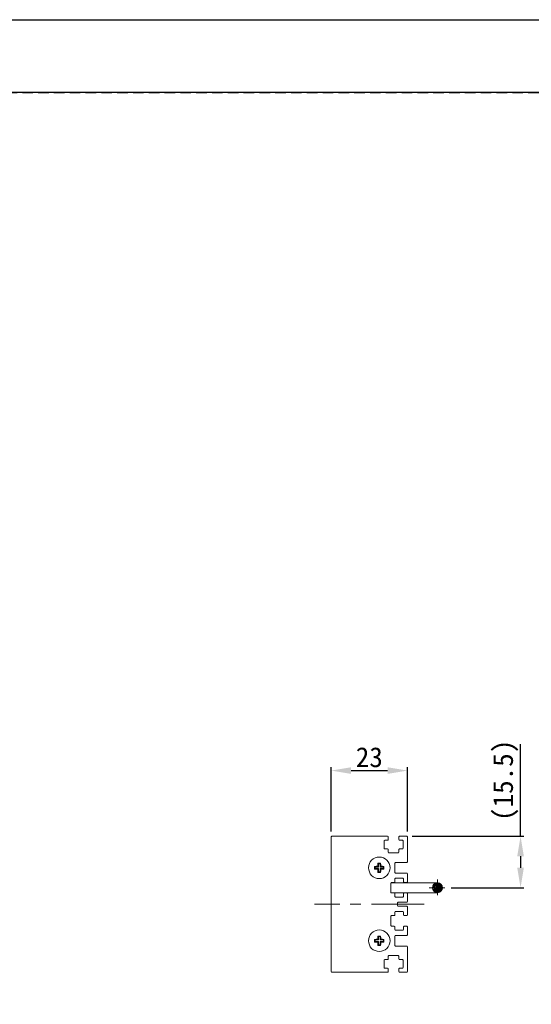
# Model space of a CAD drawing. Header units: millimetres. Extents: x 0 to 420, y 0 to 297.
# Tile 4 of 9: x 251 to 328, y 148 to 297. Entities that reach past the tile are written whole.
import ezdxf

# ---------------------------------------------------------------- set-up
doc = ezdxf.new("R2010")
doc.units = ezdxf.units.MM
doc.header["$LTSCALE"] = 0.25
doc.linetypes.add('CENTER', pattern=[50.8, 31.75, -6.35, 6.35, -6.35])
doc.linetypes.add('HIDDEN', pattern=[9.525, 6.35, -3.175])
for name, color, linetype, lineweight in [('CABLE 3P', 7, 'Continuous', 20), ('CENTER', 1, 'CENTER', 9), ('DIMENSION', 6, 'Continuous', 9), ('MXB8146', 7, 'Continuous', 20), ('SIDE PLATE', 7, 'Continuous', 20)]:
    doc.layers.add(name, color=color, linetype=linetype, lineweight=lineweight)
doc.layers.add('FORM', color=252, linetype='Continuous')
doc.layers.add('PAPER', color=254, linetype='Continuous', plot=False)
doc.styles.add('VS Standard', font='msgothic.ttc', dxfattribs={"height": 3})
doc.dimstyles.new('VS Standard x0.5', dxfattribs={"dimtxt": 3, "dimasz": 3, "dimexe": 0.5, "dimexo": 0.8, "dimgap": 0.5, "dimtad": 3, "dimlfac": 2, "dimrnd": 0.0001, "dimzin": 9, "dimdsep": 46, "dimtxsty": 'VS Standard', "dimcen": 0, "dimaunit": 1, "dimadec": 0, "dimazin": 2, "dimtfac": 1, "dimtmove": 0, "dimatfit": 3, "dimfxl": 1, "dimtolj": 1, "dimtzin": 0, "dimarcsym": 0})

# ---------------------------------------------------------------- blocks, each defined once
blk = doc.blocks.new('*D6')
at = {"layer": 'Defpoints', "color": 0}
for p in [(309.64, 183.75), (298.14, 173.74), (309.64, 173.74)]:
    blk.add_point(p, dxfattribs=at)
at = {"layer": 'DIMENSION', "color": 0, "lineweight": -2}
for p, q in [((298.14, 174.54), (298.14, 184.25)), ((309.64, 174.54), (309.64, 184.25)), ((301.14, 183.75), (306.64, 183.75))]:
    blk.add_line(p, q, dxfattribs=at)
at = {"layer": 'DIMENSION', "color": 0}
for points in [[(301.14, 184.25), (301.14, 183.25), (298.14, 183.75)], [(306.64, 183.25), (306.64, 184.25), (309.64, 183.75)]]:
    blk.add_solid(points, dxfattribs=at)
at = {"layer": 'DIMENSION', "color": 0, "insert": (303.89, 185.75), "char_height": 3, "attachment_point": 5, "style": 'VS Standard'}
blk.add_mtext('\\A1;23', dxfattribs=at)
blk = doc.blocks.new('*D7')
at = {"layer": 'Defpoints', "color": 0}
for p in [(309.54, 173.84), (315.41, 166.09), (326.68, 166.09)]:
    blk.add_point(p, dxfattribs=at)
at = {"layer": 'DIMENSION', "color": 0, "lineweight": -2}
for p, q in [((326.68, 173.84), (326.68, 187.73)), ((310.34, 173.84), (327.18, 173.84)), ((326.68, 170.84), (326.68, 169.09)), ((316.21, 166.09), (327.18, 166.09))]:
    blk.add_line(p, q, dxfattribs=at)
at = {"layer": 'DIMENSION', "color": 0}
for points in [[(327.18, 170.84), (326.18, 170.84), (326.68, 173.84)], [(326.18, 169.09), (327.18, 169.09), (326.68, 166.09)]]:
    blk.add_solid(points, dxfattribs=at)
at = {"layer": 'DIMENSION', "color": 0, "insert": (324.43, 182.28), "char_height": 3, "attachment_point": 5, "rotation": 90, "style": 'VS Standard'}
blk.add_mtext('\\A1;\\A1;(15.5)', dxfattribs=at)

msp = doc.modelspace()

# ---------------------------------------------------------------- hatches: boundary and pattern name
at = {"layer": 'CABLE 3P'}
h = msp.add_hatch(dxfattribs=at)
h.set_pattern_fill('ANSI31', color=256, scale=0.05, style=0)
h.set_pattern_definition([(45, (-146.5424, 84.2168), (-0.1122532, 0.1122532), [])])
h.paths.add_polyline_path([(314.907, 166.0876, 1), (313.407, 166.0876, 1)])

# ---------------------------------------------------------------- linework, layer by layer
for p, q in [((314.157, 166.8376), (307.157, 166.8376)), ((307.157, 165.3376), (314.157, 165.3376))]:
    msp.add_line(p, q, dxfattribs=at)
msp.add_circle((314.157, 166.0876), 0.75, dxfattribs=at)
at = {"layer": 'CENTER', "ltscale": 0.3}
for p, q in [((314.157, 167.3376), (314.157, 164.8376)), ((312.907, 166.0876), (315.407, 166.0876))]:
    msp.add_line(p, q, dxfattribs=at)
at = {"layer": 'CENTER'}
msp.add_line((312.1436, 163.5876), (295.6436, 163.5876), dxfattribs=at)
at = {"layer": 'FORM'}
msp.add_line((406.5, 286), (13.5, 286), dxfattribs=at)
at = {"layer": 'FORM', "linetype": 'HIDDEN'}
msp.add_lwpolyline([(13.5, 286), (406.5, 286), (406.5, 11), (13.5, 11)], close=True, dxfattribs=at)
at = {"layer": 'MXB8146'}
for p, q in [((304.7775, 169.2036), (304.6855, 169.2957)), ((305.2775, 169.2036), (305.1522, 169.329)), ((305.2775, 169.7036), (305.1855, 169.7957)), ((305.2775, 169.7036), (305.2775, 169.2036)), ((305.5096, 169.7036), (305.2775, 169.7036)), ((305.5096, 169.7036), (305.6017, 169.7957)), ((305.5096, 169.2036), (305.5096, 169.7036)), ((305.5096, 169.2036), (305.6349, 169.329)), ((306.0096, 169.2036), (306.1017, 169.2957)), ((304.7775, 168.9716), (304.6855, 168.8795)), ((305.2775, 169.2036), (304.7775, 169.2036)), ((304.7775, 169.2036), (304.7775, 168.9716)), ((304.7775, 168.9716), (305.2775, 168.9716)), ((305.2775, 168.9716), (305.1522, 168.8463)), ((305.2775, 168.4716), (305.1855, 168.3795)), ((305.2775, 168.9716), (305.2775, 168.4716)), ((305.2775, 168.4716), (305.5096, 168.4716)), ((306.0096, 169.2036), (305.5096, 169.2036)), ((305.5096, 168.9716), (305.6349, 168.8463)), ((305.5096, 168.9716), (306.0096, 168.9716)), ((305.5096, 168.4716), (305.5096, 168.9716)), ((305.5096, 168.4716), (305.6017, 168.3795)), ((306.0096, 168.9716), (306.0096, 169.2036)), ((306.0096, 168.9716), (306.1017, 168.8795)), ((304.7775, 158.2036), (304.6855, 158.2957)), ((304.7775, 157.9716), (304.6855, 157.8795)), ((305.2775, 158.2036), (304.7775, 158.2036)), ((304.7775, 158.2036), (304.7775, 157.9716)), ((304.7775, 157.9716), (305.2775, 157.9716)), ((305.2775, 158.2036), (305.1522, 158.329)), ((305.2775, 157.9716), (305.1522, 157.8463)), ((305.2775, 158.7036), (305.1855, 158.7957)), ((305.2775, 157.4716), (305.1855, 157.3795)), ((305.2775, 158.7036), (305.2775, 158.2036)), ((305.5096, 158.7036), (305.2775, 158.7036)), ((305.2775, 157.9716), (305.2775, 157.4716)), ((305.2775, 157.4716), (305.5096, 157.4716)), ((305.5096, 158.7036), (305.6017, 158.7957)), ((305.5096, 158.2036), (305.5096, 158.7036)), ((305.5096, 158.2036), (305.6349, 158.329)), ((306.0096, 158.2036), (305.5096, 158.2036)), ((305.5096, 157.9716), (305.6349, 157.8463)), ((305.5096, 157.9716), (306.0096, 157.9716)), ((305.5096, 157.4716), (305.5096, 157.9716)), ((305.5096, 157.4716), (305.6017, 157.3795)), ((306.0096, 158.2036), (306.1017, 158.2957)), ((306.0096, 157.9716), (306.0096, 158.2036)), ((306.0096, 157.9716), (306.1017, 157.8795))]:
    msp.add_line(p, q, dxfattribs=at)
for centre in [(305.3936, 169.0876), (305.3936, 158.0876)]:
    msp.add_circle(centre, 1.625, dxfattribs=at)
for centre, radius, start, end in [((311.6217, 169.0876), 6.9394, 178.281462, 181.718538), ((305.3638, 163.0636), 6.269, 91.934483, 96.212266), ((311.4176, 169.1173), 6.269, 173.787734, 178.065517), ((305.3936, 162.8595), 6.9394, 88.281462, 91.718538), ((299.3695, 169.1173), 6.269, 1.934483, 6.212266), ((305.4233, 163.0636), 6.269, 83.787734, 88.065517), ((299.1654, 169.0876), 6.9394, 358.281462, 1.718538), ((305.3638, 175.1117), 6.269, 263.787734, 268.065517), ((311.4176, 169.0579), 6.269, 181.934483, 186.212266), ((305.3936, 175.3158), 6.9394, 268.281462, 271.718538), ((299.3695, 169.0579), 6.269, 353.787734, 358.065517), ((305.4233, 175.1117), 6.269, 271.934483, 276.212266), ((311.6217, 158.0876), 6.9394, 178.281462, 181.718538), ((305.3638, 152.0636), 6.269, 91.934483, 96.212266), ((305.3638, 164.1117), 6.269, 263.787734, 268.065517), ((311.4176, 158.1173), 6.269, 173.787734, 178.065517), ((311.4176, 158.0579), 6.269, 181.934483, 186.212266), ((305.3936, 151.8595), 6.9394, 88.281462, 91.718538), ((299.3695, 158.1173), 6.269, 1.934483, 6.212266), ((299.3695, 158.0579), 6.269, 353.787734, 358.065517), ((305.4233, 152.0636), 6.269, 83.787734, 88.065517), ((305.4233, 164.1117), 6.269, 271.934483, 276.212266), ((299.1654, 158.0876), 6.9394, 358.281462, 1.718538), ((305.3936, 164.3158), 6.9394, 268.281462, 271.718538)]:
    msp.add_arc(centre, radius, start, end, dxfattribs=at)
at = {"layer": 'PAPER'}
msp.add_lwpolyline([(0, 297), (420, 297), (420, 0), (0, 0)], close=True, dxfattribs=at)
at = {"layer": 'SIDE PLATE'}
for p, q in [((306.6436, 173.8376), (298.2436, 173.8376)), ((309.5436, 173.8376), (308.4436, 173.8376)), ((298.1436, 173.7376), (298.1436, 153.4376)), ((306.1186, 172.0376), (306.1186, 173.1376)), ((306.2186, 173.2376), (306.6436, 173.2376)), ((306.7436, 173.3376), (306.7436, 173.7376)), ((308.3436, 173.7376), (308.3436, 173.3376)), ((308.4436, 173.2376), (308.8686, 173.2376)), ((308.9686, 173.1376), (308.9686, 172.0376)), ((309.6436, 169.9876), (309.6436, 173.7376)), ((306.6436, 171.9376), (306.2186, 171.9376)), ((306.7436, 171.4376), (306.7436, 171.8376)), ((308.2436, 171.3376), (306.8436, 171.3376)), ((308.3436, 171.8376), (308.3436, 171.4376)), ((308.8686, 171.9376), (308.4436, 171.9376)), ((307.7436, 168.3876), (307.7436, 169.7876)), ((307.8436, 169.8876), (309.5436, 169.8876)), ((309.5436, 168.2876), (307.8436, 168.2876)), ((309.6436, 166.9876), (309.6436, 168.1876)), ((307.1436, 165.3876), (307.1436, 166.7876)), ((307.2436, 166.8876), (307.6436, 166.8876)), ((307.7436, 166.9876), (307.7436, 167.4126)), ((307.8436, 167.5126), (308.9436, 167.5126)), ((309.0436, 167.4126), (309.0436, 166.9876)), ((309.1436, 166.8876), (309.5436, 166.8876)), ((307.6436, 165.2876), (307.2436, 165.2876)), ((307.7436, 164.7626), (307.7436, 165.1876)), ((309.0436, 165.1876), (309.0436, 164.7626)), ((309.5436, 165.2876), (309.1436, 165.2876)), ((309.6436, 163.9876), (309.6436, 165.1876)), ((308.9436, 164.6626), (307.8436, 164.6626)), ((308.1436, 163.3876), (308.1436, 163.7876)), ((308.2436, 163.8876), (309.5436, 163.8876)), ((307.2436, 161.8876), (307.6436, 161.8876)), ((307.7436, 161.9876), (307.7436, 162.4126)), ((307.8436, 162.5126), (308.9436, 162.5126)), ((309.5436, 163.2876), (308.2436, 163.2876)), ((309.0436, 162.4126), (309.0436, 161.9876)), ((309.1436, 161.8876), (309.5436, 161.8876)), ((309.6436, 161.9876), (309.6436, 163.1876)), ((307.1436, 160.3876), (307.1436, 161.7876)), ((307.6436, 160.2876), (307.2436, 160.2876)), ((307.7436, 159.7626), (307.7436, 160.1876)), ((308.9436, 159.6626), (307.8436, 159.6626)), ((309.0436, 160.1876), (309.0436, 159.7626)), ((309.5436, 160.2876), (309.1436, 160.2876)), ((309.6436, 158.9876), (309.6436, 160.1876)), ((307.7436, 157.3876), (307.7436, 158.7876)), ((307.8436, 158.8876), (309.5436, 158.8876)), ((309.5436, 157.2876), (307.8436, 157.2876)), ((309.6436, 153.4376), (309.6436, 157.1876)), ((306.1186, 154.0376), (306.1186, 155.1376)), ((306.2186, 155.2376), (306.6436, 155.2376)), ((306.7436, 155.3376), (306.7436, 155.7376)), ((306.8436, 155.8376), (308.2436, 155.8376)), ((308.3436, 155.7376), (308.3436, 155.3376)), ((308.4436, 155.2376), (308.8686, 155.2376)), ((308.9686, 155.1376), (308.9686, 154.0376)), ((298.2436, 153.3376), (306.6436, 153.3376)), ((306.6436, 153.9376), (306.2186, 153.9376)), ((306.7436, 153.4376), (306.7436, 153.8376)), ((308.3436, 153.8376), (308.3436, 153.4376)), ((308.8686, 153.9376), (308.4436, 153.9376)), ((308.4436, 153.3376), (309.5436, 153.3376))]:
    msp.add_line(p, q, dxfattribs=at)
for centre, start, end in [((298.2436, 173.7376), 90, 180), ((306.6436, 173.7376), 0, 90), ((308.4436, 173.7376), 90, 180), ((309.5436, 173.7376), 0, 90), ((306.2186, 173.1376), 90, 180), ((306.6436, 173.3376), 270, 0), ((308.4436, 173.3376), 180, 270), ((308.8686, 173.1376), 0, 90), ((306.2186, 172.0376), 180, 270), ((306.6436, 171.8376), 0, 90), ((306.8436, 171.4376), 180, 270), ((308.2436, 171.4376), 270, 0), ((308.4436, 171.8376), 90, 180), ((308.8686, 172.0376), 270, 0), ((307.8436, 169.7876), 90, 180), ((309.5436, 169.9876), 270, 0), ((307.8436, 168.3876), 180, 270), ((309.5436, 168.1876), 0, 90), ((307.2436, 166.7876), 90, 180), ((307.6436, 166.9876), 270, 0), ((307.8436, 167.4126), 90, 180), ((308.9436, 167.4126), 0, 90), ((309.1436, 166.9876), 180, 270), ((309.5436, 166.9876), 270, 0), ((307.2436, 165.3876), 180, 270), ((307.6436, 165.1876), 0, 90), ((309.1436, 165.1876), 90, 180), ((309.5436, 165.1876), 0, 90), ((307.8436, 164.7626), 180, 270), ((308.2436, 163.7876), 90, 180), ((308.2436, 163.3876), 180, 270), ((308.9436, 164.7626), 270, 0), ((309.5436, 163.9876), 270, 0), ((307.2436, 161.7876), 90, 180), ((307.6436, 161.9876), 270, 0), ((307.8436, 162.4126), 90, 180), ((308.9436, 162.4126), 0, 90), ((309.1436, 161.9876), 180, 270), ((309.5436, 163.1876), 0, 90), ((309.5436, 161.9876), 270, 0), ((307.2436, 160.3876), 180, 270), ((307.6436, 160.1876), 0, 90), ((307.8436, 159.7626), 180, 270), ((308.9436, 159.7626), 270, 0), ((309.1436, 160.1876), 90, 180), ((309.5436, 160.1876), 0, 90), ((309.5436, 158.9876), 270, 0), ((307.8436, 158.7876), 90, 180), ((307.8436, 157.3876), 180, 270), ((309.5436, 157.1876), 0, 90), ((306.2186, 155.1376), 90, 180), ((306.6436, 155.3376), 270, 0), ((306.8436, 155.7376), 90, 180), ((308.2436, 155.7376), 0, 90), ((308.4436, 155.3376), 180, 270), ((308.8686, 155.1376), 0, 90), ((298.2436, 153.4376), 180, 270), ((306.2186, 154.0376), 180, 270), ((306.6436, 153.8376), 0, 90), ((306.6436, 153.4376), 270, 0), ((308.4436, 153.8376), 90, 180), ((308.4436, 153.4376), 180, 270), ((308.8686, 154.0376), 270, 0), ((309.5436, 153.4376), 270, 0)]:
    msp.add_arc(centre, 0.1, start, end, dxfattribs=at)

# ---------------------------------------------------------------- dimensions: what is measured, and where the dimension line sits
at = {"layer": 'DIMENSION'}
dim = msp.add_linear_dim(base=(309.6436, 183.7539), p1=(298.1436, 173.7376), p2=(309.6436, 173.7376), dimstyle='VS Standard x0.5', dxfattribs=at)
dim.commit()
dim.dimension.update_dxf_attribs({"geometry": '*D6', "text_midpoint": (303.8936, 185.7545)})
dim = msp.add_linear_dim(base=(326.6775, 166.0876), p1=(309.5436, 173.8376), p2=(315.407, 166.0876), angle=90, text='\\A1;(<>)', dimstyle='VS Standard x0.5', dxfattribs=at)
dim.commit()
dim.dimension.update_dxf_attribs({"geometry": '*D7', "text_midpoint": (326.6775, 182.2835), "dimtype": 160})

doc.saveas('drawing.dxf')
